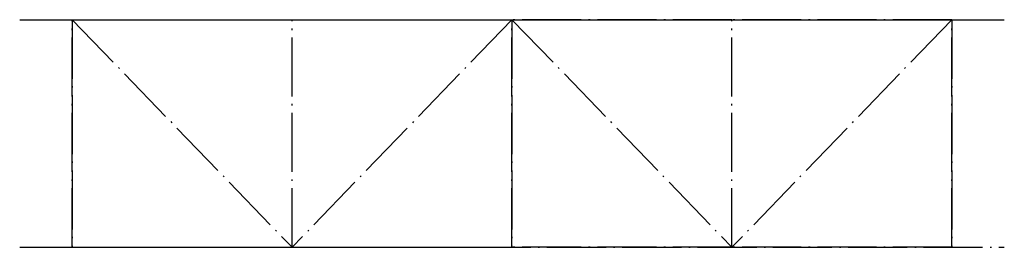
# Model space of a CAD drawing. Header units: millimetres. Extents: x 16016 to 18266, y 6669 to 7189.
import ezdxf

# ---------------------------------------------------------------- set-up
doc = ezdxf.new("R2010")
doc.units = ezdxf.units.MM
doc.header["$LTSCALE"] = 11.25
doc.linetypes.add('ET_DASH_DOT', pattern=[15.3, 12, -1.5, 0.3, -1.5])
doc.layers.add('CENTRE', color=2, linetype='ET_DASH_DOT')
doc.layers.add('DIM', color=1, linetype='Continuous')

msp = doc.modelspace()

# ---------------------------------------------------------------- linework, layer by layer
at = {"layer": 'CENTRE'}
for p, q in [((16016.3, 7189.2, -1646.5), (18266.3, 7189.2, -1646.5)), ((16016.3, 7189.2, -2596.5), (18266.3, 7189.2, -2596.5)), ((16136.3, 6669.2, -1646.5), (16136.3, 7189.2, -1646.5)), ((16136.3, 6669.2, -2596.5), (16136.3, 7189.2, -2596.5)), ((16136.3, 7189.2, -2596.5), (16638.8, 6669.2, -2596.5)), ((16136.3, 7189.2, -1646.5), (16136.3, 6669.2, -1646.5)), ((16136.3, 7189.2, -2596.5), (16136.3, 6669.2, -2596.5)), ((16136.3, 7189.2, -1646.5), (16638.8, 6669.2, -1646.5)), ((16136.3, 7189.2, -2596.5), (16638.8, 7189.2, -1646.5)), ((16638.8, 6669.2, -2596.5), (16638.8, 7189.2, -2596.5)), ((17141.3, 7189.2, -2596.5), (16638.8, 6669.2, -2596.5)), ((17141.3, 7189.2, -1646.5), (16638.8, 6669.2, -1646.5)), ((16638.8, 7189.2, -1646.5), (17141.3, 7189.2, -2596.5)), ((17141.3, 6669.2, -1646.5), (17141.3, 7189.2, -1646.5)), ((17141.3, 6669.2, -2596.5), (17141.3, 7189.2, -2596.5)), ((17141.3, 6669.2, -1646.5), (17141.3, 7189.2, -1646.5)), ((17141.3, 6669.2, -2596.5), (17141.3, 7189.2, -2596.5)), ((17141.3, 7189.2, -1646.5), (17141.3, 6669.2, -1646.5)), ((17141.3, 7189.2, -2596.5), (17141.3, 6669.2, -2596.5)), ((17141.3, 7189.2, -2596.5), (17643.8, 6669.2, -2596.5)), ((17141.3, 7189.2, -1646.5), (17643.8, 6669.2, -1646.5)), ((17643.8, 7189.2, -1646.5), (17141.3, 7189.2, -2596.5)), ((17643.8, 6669.2, -2596.5), (17643.8, 7189.2, -2596.5)), ((18146.3, 7189.2, -2596.5), (17643.8, 6669.2, -2596.5)), ((18146.3, 7189.2, -1646.5), (17643.8, 6669.2, -1646.5)), ((18146.3, 7189.2, -2596.5), (17643.8, 7189.2, -1646.5)), ((18146.3, 6669.2, -1646.5), (18146.3, 7189.2, -1646.5)), ((18146.3, 6669.2, -2596.5), (18146.3, 7189.2, -2596.5)), ((18146.3, 7189.2, -1646.5), (18146.3, 6669.2, -1646.5)), ((18146.3, 7189.2, -2596.5), (18146.3, 6669.2, -2596.5)), ((16136.3, 6669.2, -2596.5), (16638.8, 6669.2, -1646.5)), ((16638.8, 6669.2, -1646.5), (17141.3, 6669.2, -2596.5)), ((17643.8, 6669.2, -1646.5), (17141.3, 6669.2, -2596.5)), ((18146.3, 6669.2, -2596.5), (17643.8, 6669.2, -1646.5))]:
    msp.add_line(p, q, dxfattribs=at)
at = {"layer": 'CENTRE', "extrusion": (0, -1, -1.83697e-16)}
for p, q in [((16136.3, 7189.2, -2596.5), (16136.3, 7189.2, -1646.5)), ((16136.3, 7189.2, -2596.5), (16136.3, 7189.2, -1646.5)), ((16766.3, 7189.2, -2596.5), (18266.3, 7189.2, -2596.5)), ((17141.3, 7189.2, -2596.5), (17141.3, 7189.2, -1646.5)), ((17141.3, 7189.2, -2596.5), (17141.3, 7189.2, -1646.5)), ((18146.3, 7189.2, -2596.5), (18146.3, 7189.2, -1646.5)), ((18146.3, 7189.2, -2596.5), (18146.3, 7189.2, -1646.5)), ((16016.3, 6669.2, -2596.5), (18266.3, 6669.2, -2596.5)), ((16016.3, 6669.2, -1646.5), (18266.3, 6669.2, -1646.5)), ((16136.3, 6669.2, -2596.5), (16136.3, 6669.2, -1646.5)), ((16136.3, 6669.2, -2596.5), (16136.3, 6669.2, -1646.5)), ((17141.3, 6669.2, -2596.5), (17141.3, 6669.2, -1646.5)), ((17141.3, 6669.2, -2596.5), (17141.3, 6669.2, -1646.5)), ((18146.3, 6669.2, -2596.5), (18146.3, 6669.2, -1646.5)), ((18146.3, 6669.2, -2596.5), (18146.3, 6669.2, -1646.5))]:
    msp.add_line(p, q, dxfattribs=at)
at = {"layer": 'DIM', "extrusion": (0, -1, 0)}
for p, q in [((16136.3, 7189.2, -1646.5), (16136.3, 7189.2, -2596.5)), ((17141.3, 7189.2, -1646.5), (17141.3, 7189.2, -2596.5)), ((17141.3, 7189.2, -1646.5), (17141.3, 7189.2, -2596.5)), ((18146.3, 7189.2, -1646.5), (18146.3, 7189.2, -2596.5)), ((16136.3, 6669.2, -2596.5), (16136.3, 6669.2, -1646.5)), ((17141.3, 6669.2, -2596.5), (17141.3, 6669.2, -1646.5)), ((17141.3, 6669.2, -2596.5), (17141.3, 6669.2, -1646.5)), ((18146.3, 6669.2, -2596.5), (18146.3, 6669.2, -1646.5))]:
    msp.add_line(p, q, dxfattribs=at)

doc.saveas('drawing.dxf')
